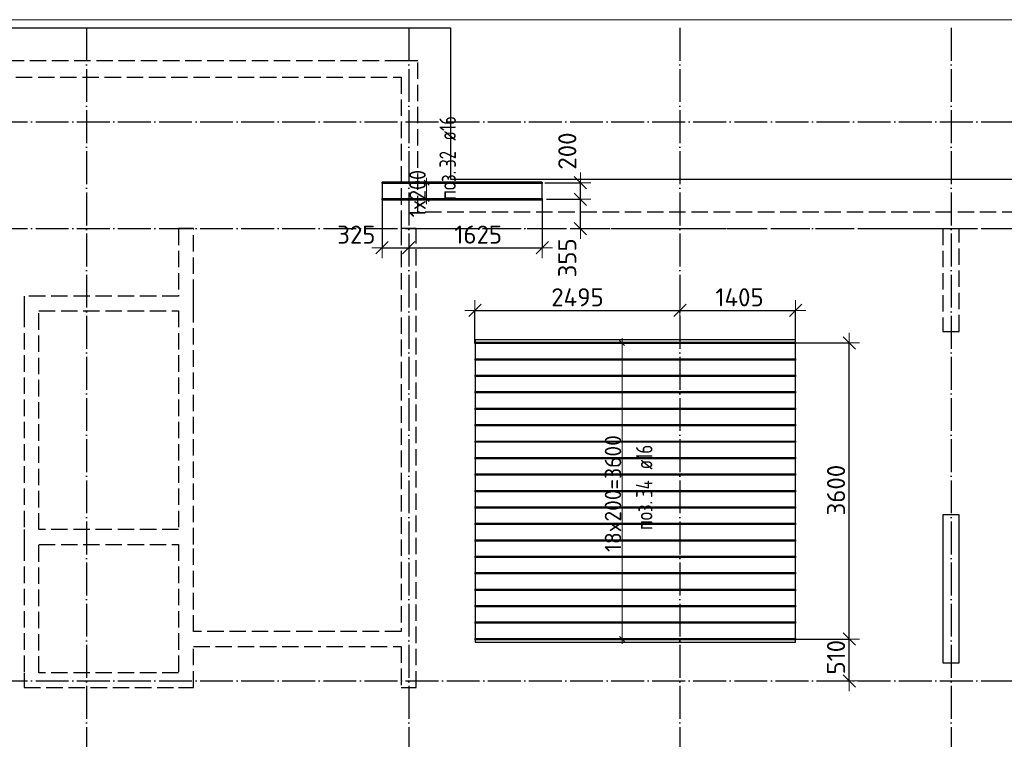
# Model space of a CAD drawing. Header units: millimetres. Extents: x 13527 to 139154, y -122592 to 61893.
# Tile 9 of 130: x 85007 to 96987, y -82310 to -73560. Entities that reach past the tile are written whole.
import ezdxf

# ---------------------------------------------------------------- set-up
doc = ezdxf.new("R2010")
doc.units = ezdxf.units.MM
doc.header["$PDMODE"] = 65
for name, pattern in [('______11', [500, 400, -50, 0, -50]), ('______2', [270, 200, -70]), ('______5', [1100, 800, -100, 100, -100])]:
    doc.linetypes.add(name, pattern=pattern)
for name, color, linetype, lineweight in [('Standard', 7, 'Continuous', 25), ('Колонна (1)', 7, 'Continuous', 35), ('Размерная линия_ общее', 7, 'Continuous', 13), ('Стена_ общее', 7, 'Continuous', 35), ('Фундамент_ общее', 7, 'Continuous', 35)]:
    doc.layers.add(name, color=color, linetype=linetype, lineweight=lineweight)
doc.layers.add('Арм.стержн.Доп. Арм верхн.зоны Х', color=7, linetype='Continuous', lineweight=35, true_color=0x8c8cff)
doc.layers.add('Осевая линия_ общее', color=7, linetype='______5', lineweight=13, true_color=0xa0a0a0)
doc.styles.add('ISOCPEUR', font='isocpeur.ttf')
doc.dimstyles.new('DIMSTYLE_3', dxfattribs={"dimtxt": 220, "dimasz": 250, "dimexe": 0, "dimexo": 0, "dimgap": 110, "dimtad": 2, "dimdec": 0, "dimrnd": 5, "dimzin": 12, "dimdsep": 46, "dimtxsty": 'ISOCPEUR', "dimblk1": 'ALL_ML_STRICH', "dimblk2": 'ALL_ML_STRICH', "dimsah": 1, "dimcen": 0, "dimclrd": 7, "dimclre": 256, "dimclrt": 7, "dimadec": 0, "dimazin": 0, "dimtfac": 1, "dimtdec": 0, "dimtix": 1, "dimtmove": 2, "dimatfit": 3, "dimfxl": 0, "dimtvp": 1.2, "dimtzin": 0, "dimlwd": 0, "dimlwe": -3, "dimarcsym": 0})
doc.dimstyles.new('DIMSTYLE_5', dxfattribs={"dimtxt": 220, "dimasz": 250, "dimexe": 0, "dimexo": 0, "dimgap": 110, "dimtad": 2, "dimdec": 0, "dimrnd": 5, "dimzin": 12, "dimdsep": 46, "dimtxsty": 'ISOCPEUR', "dimblk1": 'ALL_ML_STRICH', "dimblk2": 'ALL_ML_STRICH', "dimsah": 1, "dimcen": 0, "dimclrd": 7, "dimclre": 256, "dimclrt": 7, "dimadec": 0, "dimazin": 0, "dimtfac": 1, "dimtdec": 0, "dimtix": 1, "dimtmove": 2, "dimatfit": 3, "dimfxl": 0, "dimtzin": 0, "dimlwd": 0, "dimlwe": -3, "dimarcsym": 0})

# ---------------------------------------------------------------- blocks, each defined once
blk = doc.blocks.new('СЛОЖНЫЙ_ОБЪЕКТ_4')
at = {"layer": 'Колонна (1)', "color": 9, "lineweight": -3, "true_color": 0xc7c7c7, "transparency": 33554687}
for p, q in [((96240, -79580), (96240, -81380)), ((96440, -79580), (96240, -79580)), ((96440, -81380), (96440, -79580)), ((96240, -81380), (96440, -81380))]:
    blk.add_line(p, q, dxfattribs=at)
at = {"layer": 'Стена_ общее', "color": 9, "linetype": '______2', "lineweight": -3, "true_color": 0xc7c7c7, "transparency": 33554687}
for p, q in [((89650, -74060), (81790, -74060)), ((89850, -74060), (89650, -74060)), ((89850, -75900), (89850, -74060)), ((81990, -74260), (89650, -74260)), ((89650, -74260), (89650, -75900)), ((89650, -75900), (89650, -76100)), ((102830, -75900), (89850, -75900)), ((86940, -76100), (86940, -76920)), ((87120, -76100), (86940, -76100)), ((87120, -76920), (87120, -76100)), ((89650, -76100), (89650, -81000)), ((89830, -76100), (89650, -76100)), ((89830, -81680), (89830, -76100)), ((89830, -76100), (96240, -76100)), ((96240, -76100), (96240, -77350)), ((96440, -77350), (96440, -76100)), ((96440, -76100), (102850, -76100)), ((85060, -76920), (85060, -77100)), ((86940, -76920), (85060, -76920)), ((87120, -77100), (87120, -76920)), ((85060, -77100), (85060, -79760)), ((85240, -79760), (85240, -77100)), ((85240, -77100), (86940, -77100)), ((86940, -77100), (86940, -79760)), ((87120, -79940), (87120, -77100)), ((96240, -77350), (96440, -77350)), ((85060, -79760), (85060, -79940)), ((86940, -79760), (85240, -79760)), ((85060, -79940), (85060, -81500)), ((85240, -81500), (85240, -79940)), ((85240, -79940), (86940, -79940)), ((86940, -79940), (86940, -81500)), ((87120, -81000), (87120, -79940)), ((89650, -81000), (87120, -81000)), ((87120, -81180), (89650, -81180)), ((87120, -81680), (87120, -81180)), ((89650, -81180), (89650, -81680)), ((85060, -81500), (85060, -81680)), ((86940, -81500), (85240, -81500)), ((85060, -81680), (86940, -81680)), ((86940, -81680), (87120, -81680)), ((89650, -81680), (89830, -81680))]:
    blk.add_line(p, q, dxfattribs=at)
blk = doc.blocks.new('ALL_ML_STRICH')
at = {"color": 0, "linetype": 'ByBlock', "lineweight": -2}
for p, q in [((0, -0.5), (0, 0.5)), ((-1, 0), (0.5, 0)), ((-0.3, -0.3), (0.3, 0.3))]:
    blk.add_line(p, q, dxfattribs=at)
blk = doc.blocks.new('*D327')
at = {"layer": 'DEFPOINTS', "color": 7, "linetype": 'Continuous', "lineweight": 13, "transparency": 33554687}
for p in [(89416, -75643), (89740, -76309), (89416, -76333)]:
    blk.add_point(p, dxfattribs=at)
at = {"layer": 'Размерная линия_ общее', "color": 253, "linetype": 'Continuous', "lineweight": -2, "true_color": 0xa0a0a0, "transparency": 33554687}
for p, q in [((89416, -75743), (89416, -76333)), ((89740, -76333), (89740, -76333))]:
    blk.add_line(p, q, dxfattribs=at)
at = {"layer": 'Размерная линия_ общее', "color": 7, "linetype": 'Continuous', "lineweight": -2, "transparency": 33554687}
blk.add_line((89416, -76333), (89740, -76333), dxfattribs=at)
at = {"layer": 'Размерная линия_ общее', "color": 7, "linetype": 'Continuous', "lineweight": 13, "transparency": 33554687, "xscale": 250, "yscale": 250, "zscale": 250, "rotation": 180}
blk.add_blockref('ALL_ML_STRICH', (89416, -76333), dxfattribs=at)
at = {"layer": 'Размерная линия_ общее', "color": 7, "linetype": 'Continuous', "lineweight": 13, "transparency": 33554687, "xscale": 250, "yscale": 250, "zscale": 250}
blk.add_blockref('ALL_ML_STRICH', (89740, -76333), dxfattribs=at)
at = {"layer": 'Размерная линия_ общее', "color": 7, "linetype": 'Continuous', "lineweight": 13, "transparency": 33554687, "insert": (89103, -76174), "char_height": 220, "width": 660, "attachment_point": 5, "style": 'ISOCPEUR'}
blk.add_mtext('\\A1;{325}', dxfattribs=at)
blk = doc.blocks.new('*D328')
at = {"layer": 'DEFPOINTS', "color": 7, "linetype": 'Continuous', "lineweight": 13, "transparency": 33554687}
for p in [(91366, -75643), (89740, -76309), (89740, -76333)]:
    blk.add_point(p, dxfattribs=at)
at = {"layer": 'Размерная линия_ общее', "color": 253, "linetype": 'Continuous', "lineweight": -2, "true_color": 0xa0a0a0, "transparency": 33554687}
for p, q in [((91366, -75743), (91366, -76333)), ((89740, -76333), (89740, -76333))]:
    blk.add_line(p, q, dxfattribs=at)
at = {"layer": 'Размерная линия_ общее', "color": 7, "linetype": 'Continuous', "lineweight": -2, "transparency": 33554687}
blk.add_line((89740, -76333), (91366, -76333), dxfattribs=at)
at = {"layer": 'Размерная линия_ общее', "color": 7, "linetype": 'Continuous', "lineweight": 13, "transparency": 33554687, "xscale": 250, "yscale": 250, "zscale": 250, "rotation": 180}
blk.add_blockref('ALL_ML_STRICH', (89740, -76333), dxfattribs=at)
at = {"layer": 'Размерная линия_ общее', "color": 7, "linetype": 'Continuous', "lineweight": 13, "transparency": 33554687, "xscale": 250, "yscale": 250, "zscale": 250}
blk.add_blockref('ALL_ML_STRICH', (91366, -76333), dxfattribs=at)
at = {"layer": 'Размерная линия_ общее', "color": 7, "linetype": 'Continuous', "lineweight": 13, "transparency": 33554687, "insert": (90586, -76173), "char_height": 220, "width": 880, "attachment_point": 5, "style": 'ISOCPEUR'}
blk.add_mtext('\\A1;{1625}', dxfattribs=at)
blk = doc.blocks.new('*D329')
at = {"layer": 'DEFPOINTS', "color": 7, "linetype": 'Continuous', "lineweight": 13, "transparency": 33554687}
for p in [(91317, -75743), (91781, -76100), (91830, -76100)]:
    blk.add_point(p, dxfattribs=at)
at = {"layer": 'Размерная линия_ общее', "color": 253, "linetype": 'Continuous', "lineweight": -2, "true_color": 0xa0a0a0, "transparency": 33554687}
for p, q in [((91417, -75743), (91830, -75743)), ((91830, -76100), (91830, -76100))]:
    blk.add_line(p, q, dxfattribs=at)
at = {"layer": 'Размерная линия_ общее', "color": 7, "linetype": 'Continuous', "lineweight": -2, "transparency": 33554687}
blk.add_line((91830, -76100), (91830, -75743), dxfattribs=at)
at = {"layer": 'Размерная линия_ общее', "color": 7, "linetype": 'Continuous', "lineweight": 13, "transparency": 33554687, "xscale": 250, "yscale": 250, "zscale": 250}
for p, rotation in [((91830, -75743), 90), ((91830, -76100), 270)]:
    blk.add_blockref('ALL_ML_STRICH', p, dxfattribs=dict(at, rotation=rotation))
at = {"layer": 'Размерная линия_ общее', "color": 7, "linetype": 'Continuous', "lineweight": 13, "transparency": 33554687, "insert": (91669, -76456), "char_height": 220, "width": 660, "attachment_point": 5, "rotation": 90, "style": 'ISOCPEUR'}
blk.add_mtext('\\A1;{355}', dxfattribs=at)
blk = doc.blocks.new('*D330')
at = {"layer": 'DEFPOINTS', "color": 7, "linetype": 'Continuous', "lineweight": 13, "transparency": 33554687}
for p in [(91297, -75543), (91317, -75743), (91830, -75743)]:
    blk.add_point(p, dxfattribs=at)
at = {"layer": 'Размерная линия_ общее', "color": 253, "linetype": 'Continuous', "lineweight": -2, "true_color": 0xa0a0a0, "transparency": 33554687}
for p, q in [((91397, -75543), (91830, -75543)), ((91417, -75743), (91830, -75743))]:
    blk.add_line(p, q, dxfattribs=at)
at = {"layer": 'Размерная линия_ общее', "color": 7, "linetype": 'Continuous', "lineweight": -2, "transparency": 33554687}
blk.add_line((91830, -75743), (91830, -75543), dxfattribs=at)
at = {"layer": 'Размерная линия_ общее', "color": 7, "linetype": 'Continuous', "lineweight": 13, "transparency": 33554687, "xscale": 250, "yscale": 250, "zscale": 250}
for p, rotation in [((91830, -75543), 90), ((91830, -75743), 270)]:
    blk.add_blockref('ALL_ML_STRICH', p, dxfattribs=dict(at, rotation=rotation))
at = {"layer": 'Размерная линия_ общее', "color": 7, "linetype": 'Continuous', "lineweight": 13, "transparency": 33554687, "insert": (91670, -75157), "char_height": 220, "width": 660, "attachment_point": 5, "rotation": 90, "style": 'ISOCPEUR'}
blk.add_mtext('\\A1;{200}', dxfattribs=at)
blk = doc.blocks.new('*D331')
at = {"layer": 'DEFPOINTS', "color": 7, "linetype": 'Continuous', "lineweight": 13, "transparency": 33554687}
for p in [(94174, -81091), (94740, -81600), (95100, -81600)]:
    blk.add_point(p, dxfattribs=at)
at = {"layer": 'Размерная линия_ общее', "color": 253, "linetype": 'Continuous', "lineweight": -2, "true_color": 0xa0a0a0, "transparency": 33554687}
for p, q in [((94274, -81091), (95100, -81091)), ((95100, -81600), (95100, -81600))]:
    blk.add_line(p, q, dxfattribs=at)
at = {"layer": 'Размерная линия_ общее', "color": 7, "linetype": 'Continuous', "lineweight": -2, "transparency": 33554687}
blk.add_line((95100, -81600), (95100, -81091), dxfattribs=at)
at = {"layer": 'Размерная линия_ общее', "color": 7, "linetype": 'Continuous', "lineweight": 13, "transparency": 33554687, "xscale": 250, "yscale": 250, "zscale": 250}
for p, rotation in [((95100, -81091), 90), ((95100, -81600), 270)]:
    blk.add_blockref('ALL_ML_STRICH', p, dxfattribs=dict(at, rotation=rotation))
at = {"layer": 'Размерная линия_ общее', "color": 7, "linetype": 'Continuous', "lineweight": 13, "transparency": 33554687, "insert": (94940, -81312), "char_height": 220, "width": 660, "attachment_point": 5, "rotation": 90, "style": 'ISOCPEUR'}
blk.add_mtext('\\A1;{510}', dxfattribs=at)
blk = doc.blocks.new('*D332')
at = {"layer": 'DEFPOINTS', "color": 7, "linetype": 'Continuous', "lineweight": 13, "transparency": 33554687}
for p in [(94257, -77491), (94174, -81091), (95100, -81091)]:
    blk.add_point(p, dxfattribs=at)
at = {"layer": 'Размерная линия_ общее', "color": 253, "linetype": 'Continuous', "lineweight": -2, "true_color": 0xa0a0a0, "transparency": 33554687}
for p, q in [((94357, -77491), (95100, -77491)), ((94274, -81091), (95100, -81091))]:
    blk.add_line(p, q, dxfattribs=at)
at = {"layer": 'Размерная линия_ общее', "color": 7, "linetype": 'Continuous', "lineweight": -2, "transparency": 33554687}
blk.add_line((95100, -81091), (95100, -77491), dxfattribs=at)
at = {"layer": 'Размерная линия_ общее', "color": 7, "linetype": 'Continuous', "lineweight": 13, "transparency": 33554687, "xscale": 250, "yscale": 250, "zscale": 250}
for p, rotation in [((95100, -77491), 90), ((95100, -81091), 270)]:
    blk.add_blockref('ALL_ML_STRICH', p, dxfattribs=dict(at, rotation=rotation))
at = {"layer": 'Размерная линия_ общее', "color": 7, "linetype": 'Continuous', "lineweight": 13, "transparency": 33554687, "insert": (94940, -79280), "char_height": 220, "width": 880, "attachment_point": 5, "rotation": 90, "style": 'ISOCPEUR'}
blk.add_mtext('\\A1;{3600}', dxfattribs=at)
blk = doc.blocks.new('*D333')
at = {"layer": 'DEFPOINTS', "color": 7, "linetype": 'Continuous', "lineweight": 13, "transparency": 33554687}
for p in [(90547, -77095), (93040, -77118), (90547, -77598)]:
    blk.add_point(p, dxfattribs=at)
at = {"layer": 'Размерная линия_ общее', "color": 253, "linetype": 'Continuous', "lineweight": -2, "true_color": 0xa0a0a0, "transparency": 33554687}
for p, q in [((90547, -77498), (90547, -77095)), ((93040, -77095), (93040, -77095))]:
    blk.add_line(p, q, dxfattribs=at)
at = {"layer": 'Размерная линия_ общее', "color": 7, "linetype": 'Continuous', "lineweight": -2, "transparency": 33554687}
blk.add_line((90547, -77095), (93040, -77095), dxfattribs=at)
at = {"layer": 'Размерная линия_ общее', "color": 7, "linetype": 'Continuous', "lineweight": 13, "transparency": 33554687, "xscale": 250, "yscale": 250, "zscale": 250, "rotation": 180}
blk.add_blockref('ALL_ML_STRICH', (90547, -77095), dxfattribs=at)
at = {"layer": 'Размерная линия_ общее', "color": 7, "linetype": 'Continuous', "lineweight": 13, "transparency": 33554687, "xscale": 250, "yscale": 250, "zscale": 250}
blk.add_blockref('ALL_ML_STRICH', (93040, -77095), dxfattribs=at)
at = {"layer": 'Размерная линия_ общее', "color": 7, "linetype": 'Continuous', "lineweight": 13, "transparency": 33554687, "insert": (91794, -76935), "char_height": 220, "width": 880, "attachment_point": 5, "style": 'ISOCPEUR'}
blk.add_mtext('\\A1;{2495}', dxfattribs=at)
blk = doc.blocks.new('*D334')
at = {"layer": 'DEFPOINTS', "color": 7, "linetype": 'Continuous', "lineweight": 13, "transparency": 33554687}
for p in [(93040, -77095), (93040, -77118), (94447, -77582)]:
    blk.add_point(p, dxfattribs=at)
at = {"layer": 'Размерная линия_ общее', "color": 253, "linetype": 'Continuous', "lineweight": -2, "true_color": 0xa0a0a0, "transparency": 33554687}
for p, q in [((93040, -77095), (93040, -77095)), ((94447, -77482), (94447, -77095))]:
    blk.add_line(p, q, dxfattribs=at)
at = {"layer": 'Размерная линия_ общее', "color": 7, "linetype": 'Continuous', "lineweight": -2, "transparency": 33554687}
blk.add_line((93040, -77095), (94447, -77095), dxfattribs=at)
at = {"layer": 'Размерная линия_ общее', "color": 7, "linetype": 'Continuous', "lineweight": 13, "transparency": 33554687, "xscale": 250, "yscale": 250, "zscale": 250, "rotation": 180}
blk.add_blockref('ALL_ML_STRICH', (93040, -77095), dxfattribs=at)
at = {"layer": 'Размерная линия_ общее', "color": 7, "linetype": 'Continuous', "lineweight": 13, "transparency": 33554687, "xscale": 250, "yscale": 250, "zscale": 250}
blk.add_blockref('ALL_ML_STRICH', (94447, -77095), dxfattribs=at)
at = {"layer": 'Размерная линия_ общее', "color": 7, "linetype": 'Continuous', "lineweight": 13, "transparency": 33554687, "insert": (93766, -76935), "char_height": 220, "width": 880, "attachment_point": 5, "style": 'ISOCPEUR'}
blk.add_mtext('\\A1;{1405}', dxfattribs=at)

msp = doc.modelspace()

# ---------------------------------------------------------------- linework, layer by layer
at = {"layer": 'Standard', "color": 7, "linetype": 'Continuous', "lineweight": 13, "transparency": 33554687}
msp.add_lwpolyline([(75100, -90750), (117980, -90750), (117980, -73560), (75100, -73560), (75100, -90750)], dxfattribs=at)
at = {"layer": 'Арм.стержн.Доп. Арм верхн.зоны Х', "color": 253, "linetype": 'Continuous', "lineweight": -3, "true_color": 0xa0a0a0, "transparency": 33554687}
for p, q in [((89958, -75542.5), (89858, -75542.5)), ((89958, -75542.5), (90058, -75542.5)), ((89958, -75742.5), (89858, -75742.5)), ((89958, -75742.5), (90058, -75742.5)), ((92336.3, -77490.8), (92236.3, -77490.8)), ((92336.3, -77490.8), (92436.3, -77490.8)), ((92336.3, -81090.8), (92236.3, -81090.8)), ((92336.3, -81090.8), (92436.3, -81090.8))]:
    msp.add_line(p, q, dxfattribs=at)
at = {"layer": 'Арм.стержн.Доп. Арм верхн.зоны Х', "color": 7, "linetype": 'Continuous', "lineweight": 25, "transparency": 33554687}
for p, q in [((89988, -75572.5), (89928, -75512.5)), ((89988, -75772.5), (89928, -75712.5)), ((92366.3, -77520.8), (92306.3, -77460.8)), ((92366.3, -81120.8), (92306.3, -81060.8))]:
    msp.add_line(p, q, dxfattribs=at)
at = {"layer": 'Арм.стержн.Доп. Арм верхн.зоны Х', "color": 7, "linetype": 'Continuous', "lineweight": 13, "transparency": 33554687}
for p, q in [((89958, -75542.5), (89958, -75482.5)), ((89958, -75742.5), (89958, -75542.5)), ((89958, -75742.5), (89958, -75802.5)), ((92336.3, -77490.8), (92336.3, -77430.8)), ((92336.3, -81090.8), (92336.3, -81150.8))]:
    msp.add_line(p, q, dxfattribs=at)
at = {"layer": 'Арм.стержн.Доп. Арм верхн.зоны Х', "color": 52, "linetype": 'Continuous', "lineweight": 25, "transparency": 33554687}
for points in [[(91365.8, -75534.5), (89415.8, -75534.5), (89415.8, -75750.5), (91365.8, -75750.5), (91365.8, -75534.5)], [(90547.3, -81128.8), (94447.3, -81128.8), (94447.3, -77452.8), (90547.3, -77452.8), (90547.3, -81128.8)]]:
    msp.add_lwpolyline(points, dxfattribs=at)
at = {"layer": 'Арм.стержн.Доп. Арм верхн.зоны Х', "color": 7, "linetype": 'Continuous', "lineweight": 25, "transparency": 33554687}
for points in [[(91365.8, -75550.5), (89415.8, -75550.5), (89415.8, -75534.5), (91365.8, -75534.5), (91365.8, -75550.5)], [(91365.8, -75750.5), (89415.8, -75750.5), (89415.8, -75734.5), (91365.8, -75734.5), (91365.8, -75750.5)], [(90547.3, -77482.8), (94447.3, -77482.8), (94447.3, -77498.8), (90547.3, -77498.8), (90547.3, -77482.8)], [(90547.3, -77682.8), (94447.3, -77682.8), (94447.3, -77698.8), (90547.3, -77698.8), (90547.3, -77682.8)], [(90547.3, -77882.8), (94447.3, -77882.8), (94447.3, -77898.8), (90547.3, -77898.8), (90547.3, -77882.8)], [(90547.3, -78082.8), (94447.3, -78082.8), (94447.3, -78098.8), (90547.3, -78098.8), (90547.3, -78082.8)], [(90547.3, -78282.8), (94447.3, -78282.8), (94447.3, -78298.8), (90547.3, -78298.8), (90547.3, -78282.8)], [(90547.3, -78482.8), (94447.3, -78482.8), (94447.3, -78498.8), (90547.3, -78498.8), (90547.3, -78482.8)], [(90547.3, -78682.8), (94447.3, -78682.8), (94447.3, -78698.8), (90547.3, -78698.8), (90547.3, -78682.8)], [(90547.3, -78882.8), (94447.3, -78882.8), (94447.3, -78898.8), (90547.3, -78898.8), (90547.3, -78882.8)], [(90547.3, -79082.8), (94447.3, -79082.8), (94447.3, -79098.8), (90547.3, -79098.8), (90547.3, -79082.8)], [(90547.3, -79282.8), (94447.3, -79282.8), (94447.3, -79298.8), (90547.3, -79298.8), (90547.3, -79282.8)], [(90547.3, -79482.8), (94447.3, -79482.8), (94447.3, -79498.8), (90547.3, -79498.8), (90547.3, -79482.8)], [(90547.3, -79682.8), (94447.3, -79682.8), (94447.3, -79698.8), (90547.3, -79698.8), (90547.3, -79682.8)], [(90547.3, -79882.8), (94447.3, -79882.8), (94447.3, -79898.8), (90547.3, -79898.8), (90547.3, -79882.8)], [(90547.3, -80082.8), (94447.3, -80082.8), (94447.3, -80098.8), (90547.3, -80098.8), (90547.3, -80082.8)], [(90547.3, -80282.8), (94447.3, -80282.8), (94447.3, -80298.8), (90547.3, -80298.8), (90547.3, -80282.8)], [(90547.3, -80482.8), (94447.3, -80482.8), (94447.3, -80498.8), (90547.3, -80498.8), (90547.3, -80482.8)], [(90547.3, -80682.8), (94447.3, -80682.8), (94447.3, -80698.8), (90547.3, -80698.8), (90547.3, -80682.8)], [(90547.3, -80882.8), (94447.3, -80882.8), (94447.3, -80898.8), (90547.3, -80898.8), (90547.3, -80882.8)], [(90547.3, -81082.8), (94447.3, -81082.8), (94447.3, -81098.8), (90547.3, -81098.8), (90547.3, -81082.8)]]:
    msp.add_lwpolyline(points, dxfattribs=at)
at = {"layer": 'Арм.стержн.Доп. Арм верхн.зоны Х', "color": 7, "linetype": 'Continuous', "lineweight": 13, "transparency": 33554687}
msp.add_lwpolyline([(92336.3, -81090.8), (92336.3, -80130.8), (92336.3, -80130.8), (92336.3, -80130.8), (92336.3, -80130.8), (92336.3, -78450.8), (92336.3, -78450.8), (92336.3, -77490.8)], dxfattribs=at)
at = {"layer": 'Осевая линия_ общее', "color": 253, "linetype": '______11', "lineweight": -3, "true_color": 0xa0a0a0, "transparency": 33554687}
for p, q in [((85820, -73660), (85820, -91877.9)), ((89740, -73660), (89740, -91877.9)), ((93040, -73660), (93040, -91877.9)), ((96340, -73660), (96340, -91877.9)), ((75200, -74800), (119325.4, -74800)), ((75200, -76100), (119325.4, -76100)), ((75200, -81600), (119325.4, -81600))]:
    msp.add_line(p, q, dxfattribs=at)
at = {"layer": 'Фундамент_ общее', "color": 7, "lineweight": 25, "transparency": 33554687}
for p, q in [((81390, -73660), (90250, -73660)), ((90250, -73660), (90250, -75500)), ((90250, -75500), (102430, -75500))]:
    msp.add_line(p, q, dxfattribs=at)
at = {"layer": 'Фундамент_ общее', "color": 7, "linetype": 'Continuous', "lineweight": 25, "transparency": 33554687}
for p, q in [((81390, -73660), (90250, -73660)), ((90250, -73660), (90250, -75500)), ((90250, -75500), (102430, -75500))]:
    msp.add_line(p, q, dxfattribs=at)

# ---------------------------------------------------------------- block references
at = {"layer": 'Стена_ общее', "color": 9, "linetype": '______2', "lineweight": -3, "true_color": 0xc7c7c7, "transparency": 33554687}
msp.add_blockref('СЛОЖНЫЙ_ОБЪЕКТ_4', (0, 0), dxfattribs=at)

# ---------------------------------------------------------------- texts
at = {"layer": 'Арм.стержн.Доп. Арм верхн.зоны Х', "color": 7, "linetype": 'Continuous', "lineweight": 25, "transparency": 33554687, "char_height": 200, "attachment_point": 7, "rotation": 90, "style": 'ISOCPEUR'}
for s, insert, width in [('\\W0.74; ø16 ', (90314.5, -75125.6), 624.254), ('\\W0.73;32', (90314.5, -75358.9), 306.007), ('\\W0.77;поз.', (90314.5, -75750.6), 468.039), ('\\W0.74; ø16 ', (92706.3, -79123.1), 624.254), ('\\W0.73;34', (92706.3, -79373.1), 323.329), ('\\W0.77;поз.', (92706.3, -79764.8), 468.039)]:
    msp.add_mtext(s, dxfattribs=dict(at, insert=insert, width=width))
at = {"layer": 'Арм.стержн.Доп. Арм верхн.зоны Х', "color": 7, "linetype": 'Continuous', "lineweight": 13, "transparency": 33554687, "char_height": 200, "attachment_point": 7, "rotation": 90, "style": 'ISOCPEUR'}
for s, insert, width in [('\\W0.89;1x200', (89948, -75962.5), 748.684), ('\\W0.95;18x200=3600', (92326.3, -80030.8), 1593.753)]:
    msp.add_mtext(s, dxfattribs=dict(at, insert=insert, width=width))

# ---------------------------------------------------------------- dimensions: what is measured, and where the dimension line sits
at = {"layer": 'Размерная линия_ общее', "color": 7, "linetype": 'Continuous', "lineweight": 13, "transparency": 33554687}
for base, p1, p2, dimstyle, picture, middle in [((91830.1, -75542.5), (91417.2, -75742.5), (91396.5, -75542.5), 'DIMSTYLE_3', '*D330', (91670, -75157)), ((91830.1458, -75742.5174), (91830.1458, -76100), (91417.1892, -75742.5174), 'DIMSTYLE_3', '*D329', (91668.9371, -76456.3061)), ((95099.6, -77490.8), (94274.2, -81090.8), (94356.6, -77490.8), 'DIMSTYLE_5', '*D332', (94939.6, -79279.8)), ((95099.6, -81090.8), (95099.6, -81600), (94274.2, -81090.8), 'DIMSTYLE_3', '*D331', (94939.6, -81312.4))]:
    dim = msp.add_linear_dim(base=base, p1=p1, p2=p2, angle=90, dimstyle=dimstyle, override={"dimpost": '<>', "dimclrd": 7, "dimclre": 253, "dimclrt": 7, "dimlwd": 0, "dimlwe": 65533}, dxfattribs=at)
    dim.commit()
    dim.dimension.update_dxf_attribs({"geometry": picture, "text_midpoint": middle, "dimtype": 160})
for base, p1, p2, dimstyle, picture, middle in [((89740, -76332.5), (89415.8, -75742.5), (89740, -76332.5), 'DIMSTYLE_3', '*D327', (89102.5, -76173.7)), ((91365.8, -76332.5), (89740, -76332.5), (91365.8, -75742.5), 'DIMSTYLE_5', '*D328', (90585.9, -76172.5)), ((93040, -77095.2), (90547.3, -77498), (93040, -77095.2), 'DIMSTYLE_5', '*D333', (91793.7, -76935.2)), ((94447.3, -77095.2), (93040, -77095.2), (94447.3, -77481.5), 'DIMSTYLE_5', '*D334', (93765.7, -76935.2))]:
    dim = msp.add_linear_dim(base=base, p1=p1, p2=p2, dimstyle=dimstyle, override={"dimpost": '<>', "dimclrd": 7, "dimclre": 253, "dimclrt": 7, "dimlwd": 0, "dimlwe": 65533}, dxfattribs=at)
    dim.commit()
    dim.dimension.update_dxf_attribs({"geometry": picture, "text_midpoint": middle, "dimtype": 160})

doc.saveas('drawing.dxf')
